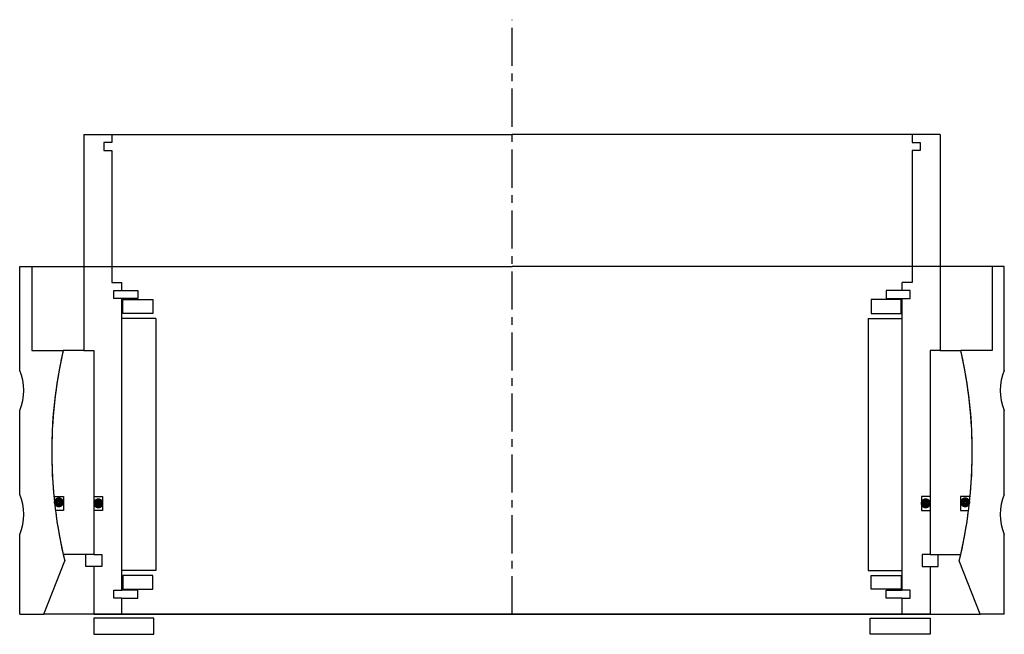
# Model space of a CAD drawing. Header units: millimetres. Extents: x -123 to 123, y -5 to 149.
import ezdxf

# ---------------------------------------------------------------- set-up
doc = ezdxf.new("R2010")
doc.units = ezdxf.units.MM
doc.header["$LTSCALE"] = 0.3
doc.header["$MEASUREMENT"] = 0
doc.linetypes.add('CENTER', pattern=[50.8, 31.75, -6.35, 6.35, -6.35])
doc.layers.get('0').update_dxf_attribs({"linetype": 'CONTINUOUS'})
doc.layers.add('Center', color=1, linetype='CENTER')

# ---------------------------------------------------------------- blocks, each defined once
blk = doc.blocks.new('innerhouse-4S178')
for p, q in [((-107, 79.5), (-107, 25.5)), ((-107, 79.5), (-100, 79.5)), ((-100, 79.5), (0, 79.5)), ((-100, 79.5), (-100, 77.5)), ((100, 79.5), (0, 79.5)), ((107, 79.5), (100, 79.5)), ((100, 79.5), (100, 77.5)), ((107, 79.5), (107, 25.5)), ((-100, 77.5), (-102, 77.5)), ((-102, 77.5), (-102, 75.5)), ((100, 77.5), (102, 77.5)), ((102, 77.5), (102, 75.5)), ((-102, 75.5), (-100, 75.5)), ((-100, 75.5), (-100, 42.5)), ((100, 75.5), (100, 42.5)), ((102, 75.5), (100, 75.5)), ((-100, 42.5), (-97.5, 42.5)), ((-97.5, 40.5), (-97.5, 42.5)), ((100, 42.5), (97.5, 42.5)), ((97.5, 40.5), (97.5, 42.5)), ((-99.5, 38.5), (-99.5, 40.5)), ((-99.5, 40.5), (-97.5, 40.5)), ((-97.5, 40.5), (-93.5, 40.5)), ((-93.5, 40.5), (-93.5, 38.5)), ((93.5, 40.5), (93.5, 38.5)), ((97.5, 40.5), (93.5, 40.5)), ((99.5, 40.5), (97.5, 40.5)), ((99.5, 38.5), (99.5, 40.5)), ((-97.5, 38.5), (-99.5, 38.5)), ((-97.5, -34.5), (-97.5, 38.5)), ((-93.5, 38.5), (-97.5, 38.5)), ((-97.25, 38.25), (-89.75, 38.25)), ((-97.25, 34.75), (-97.25, 38.25)), ((-89.75, 38.25), (-89.75, 34.75)), ((97.25, 38.25), (89.75, 38.25)), ((89.75, 38.25), (89.75, 34.75)), ((93.5, 38.5), (97.5, 38.5)), ((97.25, 34.75), (97.25, 38.25)), ((97.5, -34.5), (97.5, 38.5)), ((97.5, 38.5), (99.5, 38.5)), ((-89.75, 34.75), (-97.25, 34.75)), ((89.75, 34.75), (97.25, 34.75)), ((-89, 33.5), (-97.5, 33.5)), ((-89, 33.5), (-89, -29.5)), ((89, 33.5), (89, -29.5)), ((89, 33.5), (97.5, 33.5)), ((-107, 25.5), (-112.14, 25.5)), ((-107, 25.5), (-104.5, 25.5)), ((-104.5, 25.5), (-104.5, -25.5)), ((-104.5, 25.5), (-104.5, -11)), ((104.5, 25.5), (104.5, -11)), ((104.5, 25.5), (104.5, -25.5)), ((107, 25.5), (104.5, 25.5)), ((107, 25.5), (112.14, 25.5)), ((-114.47, -11), (-112.05, -11)), ((-112.05, -11), (-112.05, -14.5)), ((-104.5, -11), (-102.3, -11)), ((-102.3, -11), (-102.3, -14.5)), ((102.3, -11), (102.3, -14.5)), ((104.5, -11), (102.3, -11)), ((114.47, -11), (112.05, -11)), ((112.05, -11), (112.05, -14.5)), ((-112.05, -14.5), (-114.08, -14.5)), ((-104.5, -14.5), (-104.5, -25.5)), ((-102.3, -14.5), (-104.5, -14.5)), ((102.3, -14.5), (104.5, -14.5)), ((104.5, -14.5), (104.5, -25.5)), ((112.05, -14.5), (114.08, -14.5)), ((-104.5, -25.5), (-112.14, -25.5)), ((-106.5, -28.5), (-106.5, -25.5)), ((-104.5, -25.5), (-102.5, -25.5)), ((-102.5, -25.5), (-102.5, -28.5)), ((102.5, -25.5), (102.5, -28.5)), ((104.5, -25.5), (102.5, -25.5)), ((104.5, -25.5), (112.14, -25.5)), ((106.5, -28.5), (106.5, -25.5)), ((-104.5, -28.5), (-106.5, -28.5)), ((-104.5, -28.5), (-104.5, -40.5)), ((-102.5, -28.5), (-104.5, -28.5)), ((-89, -29.5), (-97.5, -29.5)), ((89, -29.5), (97.5, -29.5)), ((102.5, -28.5), (104.5, -28.5)), ((104.5, -28.5), (104.5, -40.5)), ((104.5, -28.5), (106.5, -28.5)), ((-89.75, -30.75), (-97.25, -30.75)), ((-97.25, -30.75), (-97.25, -34.25)), ((-89.75, -34.25), (-89.75, -30.75)), ((89.75, -30.75), (97.25, -30.75)), ((89.75, -34.25), (89.75, -30.75)), ((97.25, -30.75), (97.25, -34.25)), ((-97.25, -34.25), (-89.75, -34.25)), ((97.25, -34.25), (89.75, -34.25)), ((-99.5, -36.5), (-99.5, -34.5)), ((-99.5, -34.5), (-97.5, -34.5)), ((-97.5, -36.5), (-99.5, -36.5)), ((-93.5, -34.5), (-97.5, -34.5)), ((-97.5, -40.5), (-97.5, -36.5)), ((-97.5, -36.5), (-93.5, -36.5)), ((-93.5, -36.5), (-93.5, -34.5)), ((93.5, -34.5), (97.5, -34.5)), ((93.5, -36.5), (93.5, -34.5)), ((97.5, -36.5), (93.5, -36.5)), ((99.5, -34.5), (97.5, -34.5)), ((97.5, -36.5), (99.5, -36.5)), ((97.5, -40.5), (97.5, -36.5)), ((99.5, -36.5), (99.5, -34.5)), ((-104.5, -40.5), (-97.5, -40.5)), ((-89.5, -41.5), (-104.5, -41.5)), ((-104.5, -41.5), (-104.5, -45.5)), ((-97.5, -40.5), (0, -40.5)), ((-89.5, -45.5), (-89.5, -41.5)), ((97.5, -40.5), (0, -40.5)), ((89.5, -41.5), (104.5, -41.5)), ((89.5, -45.5), (89.5, -41.5)), ((104.5, -40.5), (97.5, -40.5)), ((104.5, -41.5), (104.5, -45.5)), ((-104.5, -45.5), (-89.5, -45.5)), ((104.5, -45.5), (89.5, -45.5))]:
    blk.add_line(p, q)
at = {"const_width": 1.2}
for points in [[(-112.59, -12.5, -1), (-113.89, -12.5, -1)], [(-102.7, -12.75, -1), (-104, -12.75, -1)], [(102.7, -12.75, 1), (104, -12.75, 1)], [(112.59, -12.5, 1), (113.89, -12.5, 1)]]:
    blk.add_lwpolyline(points, format="xyb", close=True, dxfattribs=at)
for start, end in [(167.1888, 185.4889), (354.5111, 12.8112), (187.2435, 192.8112), (347.1888, 352.7565)]:
    blk.add_arc((0, 0), 115, start, end)
at = {"layer": 'Center'}
blk.add_line((0, -40.5), (0, 108.19), dxfattribs=at)
blk = doc.blocks.new('house4S170-A')
for p, q in [((-123, 20.5), (-123, 46.5)), ((-123, 46.5), (-120, 46.5)), ((-120, 46.5), (-120, 25.5)), ((-120, 46.5), (0, 46.5)), ((120, 46.5), (0, 46.5)), ((123, 46.5), (120, 46.5)), ((120, 46.5), (120, 25.5)), ((123, 20.5), (123, 46.5)), ((-120, 25.5), (-112.14, 25.5)), ((120, 25.5), (112.14, 25.5)), ((-123, -10.5), (-123, 10.5)), ((123, -10.5), (123, 10.5)), ((-123, -40.5), (-123, -20.5)), ((123, -40.5), (123, -20.5)), ((-117, -40.5), (-111.75, -27.13)), ((117, -40.5), (111.75, -27.13)), ((-123, -40.5), (-117, -40.5)), ((0, -40.5), (-117, -40.5)), ((0, -40.5), (117, -40.5)), ((123, -40.5), (117, -40.5))]:
    blk.add_line(p, q)
for centre, radius, start, end in [((0, 0), 115, 167.1888, 193.645), ((0, 0), 115, 346.355, 12.8112), ((-135, 15.5), 13, 337.3801, 22.6199), ((135, 15.5), 13, 157.3801, 202.6199), ((-135, -15.5), 13, 337.3801, 22.6199), ((135, -15.5), 13, 157.3801, 202.6199)]:
    blk.add_arc(centre, radius, start, end)

msp = doc.modelspace()

# ---------------------------------------------------------------- block references
for name in ['innerhouse-4S178', 'house4S170-A']:
    msp.add_blockref(name, (0, 40.5))

doc.saveas('drawing.dxf')
